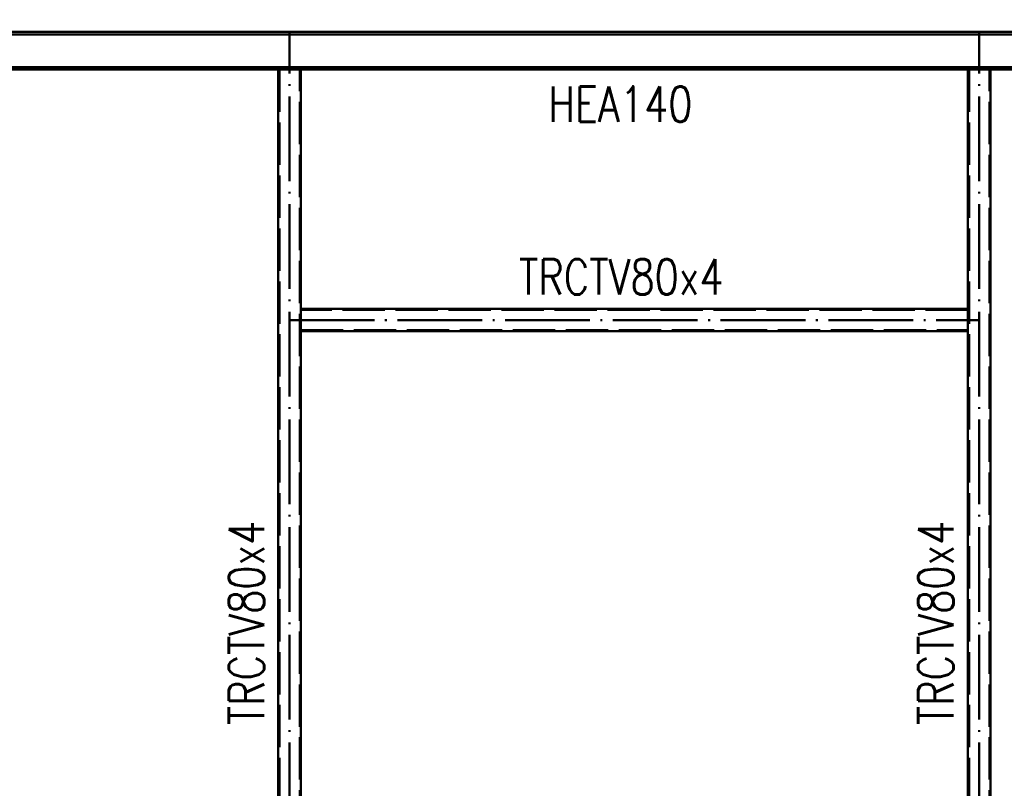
# Paper-space layout 'Layout1' of a CAD drawing. Extents: x -2 to 1243, y -36 to 596.
# Tile 74 of 132: x 301 to 370, y 484 to 538. Entities that reach past the tile are written whole.
import ezdxf

# ---------------------------------------------------------------- set-up
doc = ezdxf.new("R2010")
doc.units = 0
doc.linetypes.add('ACAD_ISO02W100', pattern=[15, 12, -3])
doc.linetypes.add('ACAD_ISO04W100', pattern=[30.5, 24, -3, 0.5, -3])
doc.layers.get('0').update_dxf_attribs({"linetype": 'CONTINUOUS'})
doc.layers.get('DEFPOINTS').update_dxf_attribs({"color": 132, "linetype": 'CONTINUOUS'})
for name, color, linetype, lineweight in [('SS_2.ET-HALA_TaO-VESTAVBA_A1÷B2-VAZBA2', 51, 'CONTINUOUS', 50), ('SS_KOTY', 3, 'CONTINUOUS', 25), ('SS_POPIS_PROFILU', 13, 'CONTINUOUS', 25)]:
    doc.layers.add(name, color=color, linetype=linetype, lineweight=lineweight)
doc.styles.add('ROMANS', font='romans.shx', dxfattribs={"width": 0.8})
doc.styles.add('romans.shx', font='romans.shx', dxfattribs={"height": 5})
doc.dimstyles.new('A-1_(2.5)_50AS', dxfattribs={"dimtxt": 2.5, "dimasz": 2, "dimexe": 1, "dimexo": 2, "dimgap": 0, "dimtad": 0, "dimdec": 1, "dimlfac": 50, "dimrnd": 1, "dimtxsty": 'ROMANS', "dimblk1": 'OBLIQUE', "dimblk2": 'OBLIQUE', "dimsah": 1, "dimcen": 2, "dimclrd": 256, "dimclre": 256, "dimclrt": 256, "dimadec": 1, "dimazin": 2, "dimtfac": 0.714286, "dimtdec": 1, "dimtmove": 0, "dimatfit": 3, "dimldrblk": 'OPEN', "dimfxl": 1, "dimtvp": 1.142857, "dimtfill": 1, "dimtolj": 1, "dimlwd": -1, "dimlwe": -1, "dimarcsym": 0})

# ---------------------------------------------------------------- blocks, each defined once
blk = doc.blocks.new('_Oblique')
at = {"color": 0, "linetype": 'ByBlock', "lineweight": -2}
blk.add_line((-0.5, -0.5), (0.5, 0.5), dxfattribs=at)
blk = doc.blocks.new('*D23')
at = {"layer": 'DEFPOINTS', "color": 0, "transparency": 16777216}
for p in [(389.911, 550.574), (298.211, 537.561, 14406), (389.911, 537.561, 14406)]:
    blk.add_point(p, dxfattribs=at)
at = {"layer": 'SS_KOTY', "transparency": 16777216}
for p, q in [((298.211, 539.561), (298.211, 551.574)), ((389.911, 539.561), (389.911, 551.574)), ((298.211, 550.574), (389.911, 550.574))]:
    blk.add_line(p, q, dxfattribs=at)
at = {"layer": 'SS_KOTY', "transparency": 16777216, "xscale": 2, "yscale": 2, "zscale": 2, "rotation": 180}
blk.add_blockref('_Oblique', (298.211, 550.574), dxfattribs=at)
at = {"layer": 'SS_KOTY', "transparency": 16777216, "xscale": 2, "yscale": 2, "zscale": 2}
blk.add_blockref('_Oblique', (389.911, 550.574), dxfattribs=at)
at = {"layer": 'SS_KOTY', "transparency": 16777216, "insert": (344.061, 553.431), "char_height": 2.5, "attachment_point": 5, "style": 'ROMANS', "bg_fill": 3, "box_fill_scale": 1.1, "bg_fill_color": 256, "bg_fill_true_color": 13158600, "bg_fill_transparency": 0}
blk.add_mtext('\\A1;4585', dxfattribs=at)
blk = doc.blocks.new('_OPEN')
at = {"color": 0, "linetype": 'ByBlock'}
for p, q in [((-1, 0.167), (0, 0)), ((0, 0), (-1, -0.167)), ((0, 0), (-1, 0))]:
    blk.add_line(p, q, dxfattribs=at)

psp = doc.layouts.get("Layout1")

# ---------------------------------------------------------------- linework, layer by layer
at = {"layer": 'SS_2.ET-HALA_TaO-VESTAVBA_A1÷B2-VAZBA2', "color": 1, "linetype": 'Continuous', "ltscale": 0.25}
for p, q in [((388.5111, 535.0708), (299.6111, 535.0708)), ((299.6111, 534.9008), (388.5111, 534.9008)), ((318.9111, 534.9008), (318.9111, 460.7608)), ((320.5111, 460.7608), (320.5111, 534.9008)), ((367.7111, 517.9608), (367.7111, 534.9008)), ((369.3111, 460.7608), (369.3111, 534.9008)), ((367.7111, 517.9608), (320.5111, 517.9608)), ((367.7111, 516.3608), (367.7111, 517.9608)), ((320.5111, 516.3608), (367.7111, 516.3608)), ((367.7111, 460.7608), (367.7111, 516.3608))]:
    psp.add_line(p, q, dxfattribs=at)
at = {"layer": 'SS_2.ET-HALA_TaO-VESTAVBA_A1÷B2-VAZBA2', "color": 3, "linetype": 'ACAD_ISO02W100', "ltscale": 0.25}
for p, q in [((318.9911, 534.9008), (318.9911, 458.3608)), ((320.4311, 458.3608), (320.4311, 534.9008)), ((367.7911, 534.9008), (367.7911, 458.3608)), ((369.2311, 458.3608), (369.2311, 534.9008)), ((367.7111, 517.8808), (320.5111, 517.8808)), ((320.5111, 516.4408), (367.7111, 516.4408))]:
    psp.add_line(p, q, dxfattribs=at)
at = {"layer": 'SS_2.ET-HALA_TaO-VESTAVBA_A1÷B2-VAZBA2', "color": 7, "linetype": 'ACAD_ISO04W100', "ltscale": 0.25}
psp.add_line((319.7111, 517.1608), (368.5111, 517.1608), dxfattribs=at)

# ---------------------------------------------------------------- texts
at = {"layer": 'SS_POPIS_PROFILU', "color": 13, "style": 'romans.shx', "width": 0.8}
for s, p in [('HEA140', (338.0223, 531.2006)), ('TRCTV80x4', (335.9428, 518.9608))]:
    psp.add_text(s, height=2.5, dxfattribs=at).set_placement(p)
for p in [(317.9111, 488.4676), (366.6901, 488.4676)]:
    psp.add_text('TRCTV80x4', height=2.5, rotation=90, dxfattribs=at).set_placement(p)

# ---------------------------------------------------------------- dimensions: what is measured, and where the dimension line sits
at = {"layer": 'SS_KOTY'}
dim = psp.add_linear_dim(base=(389.9111, 550.5736), p1=(298.2111, 537.5608, 14406), p2=(389.9111, 537.5608, 14406), dimstyle='A-1_(2.5)_50AS', override={"dimtmove": 1}, dxfattribs=at)
dim.commit()
dim.dimension.update_dxf_attribs({"geometry": '*D23', "text_midpoint": (344.0611, 553.4307)})

# ---------------------------------------------------------------- next in the draw order: linework, layer by layer
at = {"layer": 'SS_2.ET-HALA_TaO-VESTAVBA_A1÷B2-VAZBA2', "color": 7, "linetype": 'ACAD_ISO04W100', "ltscale": 0.25}
for p, q in [((389.9111, 537.5608), (298.2111, 537.5608)), ((319.7111, 458.3608), (319.7111, 537.5608)), ((368.5111, 458.3608), (368.5111, 537.5608))]:
    psp.add_line(p, q, dxfattribs=at)
at = {"layer": 'SS_2.ET-HALA_TaO-VESTAVBA_A1÷B2-VAZBA2', "color": 1, "linetype": 'Continuous', "ltscale": 0.25}
for p, q in [((388.5111, 537.5608), (299.6111, 537.5608)), ((299.6111, 537.3908), (388.5111, 537.3908))]:
    psp.add_line(p, q, dxfattribs=at)

doc.saveas('drawing.dxf')
